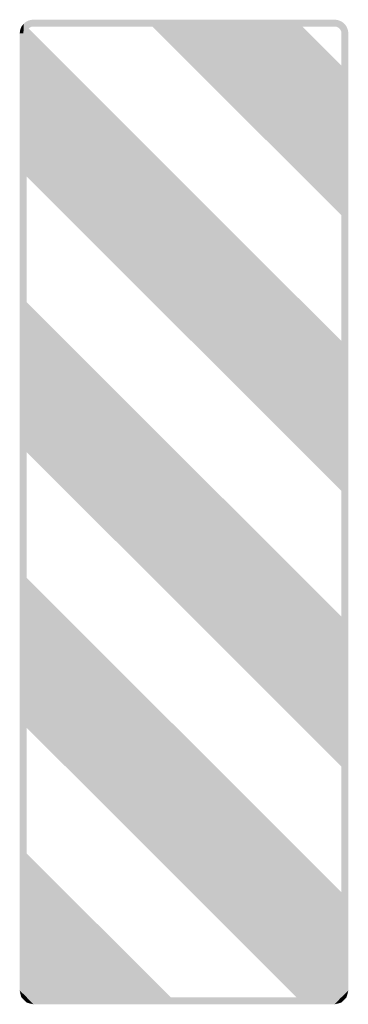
# Model space of a CAD drawing. Header units: inches. Extents: x -6 to 6, y -18 to 18.
import ezdxf

# ---------------------------------------------------------------- set-up
doc = ezdxf.new("R2010")
doc.units = ezdxf.units.IN
doc.header["$MEASUREMENT"] = 0

msp = doc.modelspace()

# ---------------------------------------------------------------- hatches: boundary and pattern name
for points in [[(-5.5, 18), (-5.546, 17.998), (-5.592, 17.991), (-5.637, 17.981), (-5.681, 17.966), (-5.723, 17.948), (-5.763, 17.925), (-5.801, 17.899), (-5.837, 17.869), (-5.87, 17.837), (-5.899, 17.801), (-5.925, 17.763), (-5.948, 17.723), (-5.966, 17.681), (-5.981, 17.637), (-5.991, 17.592), (-5.998, 17.546), (-6, 17.5), (-5.75, 17.5), (-5.749, 17.523), (-5.746, 17.546), (-5.74, 17.568), (-5.733, 17.59), (-5.724, 17.611), (-5.713, 17.632), (-5.7, 17.651), (-5.685, 17.668), (-5.668, 17.685), (-5.651, 17.699), (-5.632, 17.713), (-5.611, 17.724), (-5.59, 17.733), (-5.568, 17.74), (-5.546, 17.746), (-5.523, 17.749), (-5.5, 17.75), (-5.5, 18)], [(-5.854, 17.854), (6, 6), (6, 0.52), (-6, 12.52), (-5.854, 17.854)], [(-6, 17.5), (-5.866, 17.507), (-5.866, 17.507), (-5.976, 17.654), (-6, 17.5)], [(-5.976, 17.654), (-5.866, 17.507), (-5.868, 17.504), (-5.931, 17.753), (-5.976, 17.654)], [(-5.931, 17.753), (-5.868, 17.504), (-5.864, 17.498), (-5.854, 17.854), (-5.931, 17.753)], [(-5.5, 17.75), (5.5, 17.75), (5.5, 18), (-5.5, 18), (-5.5, 17.75)], [(-1.404, 18), (4.076, 18), (6, 16.076), (6, 10.596), (-1.404, 18)], [(6, 17.5), (5.998, 17.549), (5.99, 17.598), (5.978, 17.645), (5.962, 17.691), (5.941, 17.736), (5.916, 17.778), (5.886, 17.817), (5.854, 17.854), (5.817, 17.886), (5.778, 17.916), (5.736, 17.941), (5.691, 17.962), (5.645, 17.978), (5.598, 17.99), (5.549, 17.998), (5.5, 18), (5.5, 17.75), (5.524, 17.749), (5.549, 17.745), (5.573, 17.739), (5.596, 17.731), (5.618, 17.72), (5.639, 17.708), (5.659, 17.693), (5.677, 17.677), (5.693, 17.659), (5.708, 17.639), (5.72, 17.618), (5.731, 17.596), (5.739, 17.573), (5.745, 17.549), (5.749, 17.524), (5.75, 17.5), (6, 17.5)], [(-6, 12.52), (-6, 17.5), (-5.864, 17.508), (-6, 12.52)], [(-5.75, -17.5), (-5.75, 17.5), (-6, 17.5), (-6, -17.5), (-5.75, -17.5)], [(5.75, 17.5), (5.75, -17.5), (6, -17.5), (6, 17.5), (5.75, 17.5)], [(-6, 7.924), (6, -4.076), (6, -9.556), (-6, 2.444), (-6, 7.924)], [(-6, -2.153), (6, -14.153), (4.367, -18), (-6, -7.633), (-6, -2.153)], [(-6, -12.229), (-0.229, -18), (-5.5, -18), (-6, -17.5), (-6, -12.229)], [(6, -14.153), (6, -17.5), (5.5, -18), (4.367, -18), (6, -14.153)], [(-6, -17.5), (-5.998, -17.549), (-5.99, -17.598), (-5.978, -17.645), (-5.962, -17.691), (-5.941, -17.736), (-5.916, -17.778), (-5.887, -17.817), (-5.854, -17.854), (-5.817, -17.887), (-5.778, -17.916), (-5.736, -17.941), (-5.691, -17.962), (-5.645, -17.978), (-5.598, -17.99), (-5.549, -17.998), (-5.5, -18), (-5.5, -17.75), (-5.525, -17.749), (-5.549, -17.745), (-5.573, -17.739), (-5.596, -17.731), (-5.618, -17.72), (-5.639, -17.708), (-5.659, -17.693), (-5.677, -17.677), (-5.693, -17.659), (-5.708, -17.639), (-5.72, -17.618), (-5.731, -17.596), (-5.739, -17.573), (-5.745, -17.549), (-5.749, -17.525), (-5.75, -17.5), (-6, -17.5)], [(-5.943, -17.733), (-5.733, -17.767), (-5.727, -17.753), (-6, -17.5), (-5.943, -17.733)], [(5.5, -18), (5.549, -17.998), (5.598, -17.99), (5.645, -17.978), (5.691, -17.962), (5.736, -17.941), (5.778, -17.916), (5.817, -17.887), (5.854, -17.854), (5.886, -17.817), (5.916, -17.778), (5.941, -17.736), (5.962, -17.691), (5.978, -17.645), (5.99, -17.598), (5.998, -17.549), (6, -17.5), (5.75, -17.5), (5.749, -17.525), (5.745, -17.549), (5.739, -17.573), (5.731, -17.596), (5.72, -17.618), (5.708, -17.639), (5.693, -17.659), (5.677, -17.677), (5.659, -17.693), (5.639, -17.708), (5.618, -17.72), (5.596, -17.731), (5.573, -17.739), (5.549, -17.745), (5.524, -17.749), (5.5, -17.75), (5.5, -18)], [(6, -17.5), (5.745, -17.751), (5.742, -17.751), (5.932, -17.752), (6, -17.5)], [(-5.745, -17.936), (-5.727, -17.767), (-5.733, -17.767), (-5.943, -17.733), (-5.745, -17.936)], [(-5.5, -18), (-5.727, -17.767), (-5.727, -17.767), (-5.745, -17.936), (-5.5, -18)], [(5.5, -17.75), (-5.5, -17.75), (-5.5, -18), (5.5, -18), (5.5, -17.75)], [(5.737, -17.94), (5.737, -17.751), (5.737, -17.751), (5.5, -18), (5.737, -17.94)], [(5.932, -17.752), (5.742, -17.751), (5.737, -17.751), (5.737, -17.94), (5.932, -17.752)]]:
    msp.add_hatch(color=7).paths.add_polyline_path(points)

doc.saveas('drawing.dxf')
